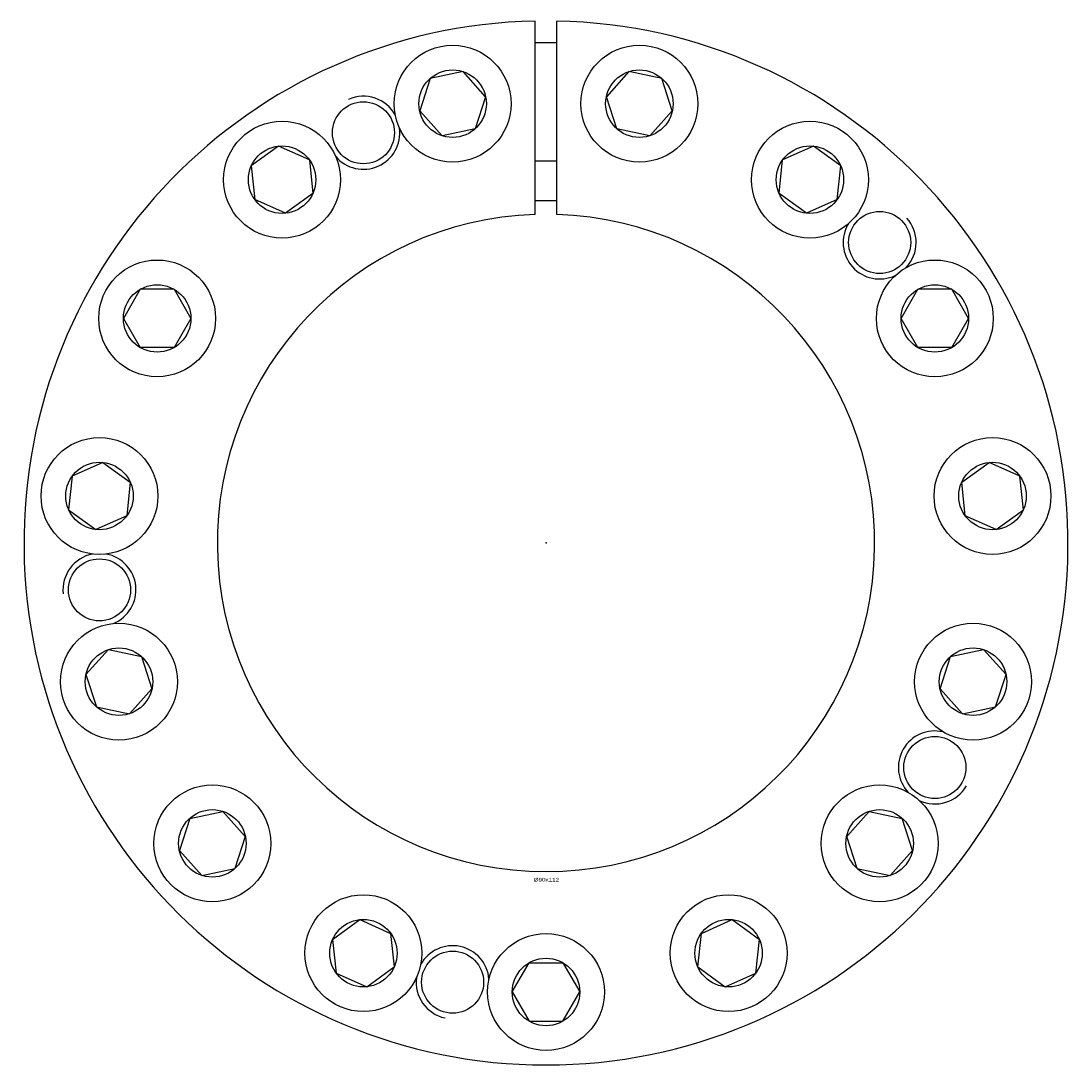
# Model space of a CAD drawing. Extents: x -72 to 72, y -72 to 315.
# Tile 1 of 2: x -72 to 72, y -72 to 71. Entities that reach past the tile are written whole.
import ezdxf
from ezdxf.enums import TextEntityAlignment as Align

# ---------------------------------------------------------------- set-up
doc = ezdxf.new("R2010")
doc.units = 0
doc.linetypes.add('CADRA_SOLID', pattern=[0])
doc.layers.get('0').update_dxf_attribs({"color": 112, "linetype": 'CADRA_SOLID'})

# ---------------------------------------------------------------- blocks, each defined once
blk = doc.blocks.new('BLOCK0')
for p, q in [((-1.5, 45), (-1.5, 71.48)), ((1.5, 45), (1.5, 71.48)), ((-15.88, 63.59), (-17.3, 59.2)), ((-11.36, 64.55), (-15.88, 63.59)), ((-8.27, 61.12), (-11.36, 64.55)), ((11.36, 64.55), (8.27, 61.12)), ((15.88, 63.59), (11.36, 64.55)), ((17.3, 59.2), (15.88, 63.59)), ((-8.27, 61.12), (-9.7, 56.72)), ((9.7, 56.72), (8.27, 61.12)), ((-14.21, 55.76), (-17.3, 59.2)), ((17.3, 59.2), (14.21, 55.76)), ((-9.7, 56.72), (-14.21, 55.76)), ((14.21, 55.76), (9.7, 56.72)), ((-36.63, 54.35), (-40.37, 51.63)), ((-32.41, 52.47), (-36.63, 54.35)), ((36.63, 54.35), (32.41, 52.47)), ((40.37, 51.63), (36.63, 54.35)), ((-32.41, 52.47), (-31.93, 47.88)), ((31.93, 47.88), (32.41, 52.47)), ((-40.37, 51.63), (-39.89, 47.04)), ((39.89, 47.04), (40.37, 51.63)), ((-31.93, 47.88), (-35.67, 45.16)), ((35.67, 45.16), (31.93, 47.88)), ((-35.67, 45.16), (-39.89, 47.04)), ((39.89, 47.04), (35.67, 45.16)), ((-55.57, 34.75), (-57.88, 30.75)), ((-50.95, 34.75), (-55.57, 34.75)), ((-50.95, 34.75), (-48.64, 30.75)), ((48.64, 30.75), (50.95, 34.75)), ((55.57, 34.75), (50.95, 34.75)), ((57.88, 30.75), (55.57, 34.75)), ((-57.88, 30.75), (-55.57, 26.75)), ((-48.64, 30.75), (-50.95, 26.75)), ((50.95, 26.75), (48.64, 30.75)), ((55.57, 26.75), (57.88, 30.75)), ((-50.95, 26.75), (-55.57, 26.75)), ((55.57, 26.75), (50.95, 26.75)), ((-60.68, 11.02), (-64.9, 9.14)), ((-60.68, 11.02), (-56.94, 8.31)), ((56.94, 8.31), (60.68, 11.02)), ((64.9, 9.14), (60.68, 11.02)), ((-64.9, 9.14), (-65.38, 4.55)), ((65.38, 4.55), (64.9, 9.14)), ((-56.94, 8.31), (-57.43, 3.71)), ((57.43, 3.71), (56.94, 8.31)), ((-65.38, 4.55), (-61.65, 1.84)), ((61.65, 1.84), (65.38, 4.55)), ((-57.43, 3.71), (-61.65, 1.84)), ((61.65, 1.84), (57.43, 3.71)), ((-59.92, -14.61), (-63.01, -18.04)), ((-59.92, -14.61), (-55.4, -15.57)), ((-55.4, -15.57), (-53.97, -19.96)), ((53.97, -19.96), (55.4, -15.57)), ((55.4, -15.57), (59.92, -14.61)), ((63.01, -18.04), (59.92, -14.61)), ((-63.01, -18.04), (-61.58, -22.44)), ((61.58, -22.44), (63.01, -18.04)), ((-53.97, -19.96), (-57.06, -23.4)), ((57.06, -23.4), (53.97, -19.96)), ((-61.58, -22.44), (-57.06, -23.4)), ((57.06, -23.4), (61.58, -22.44)), ((-48.79, -37.72), (-44.28, -36.76)), ((-44.28, -36.76), (-41.19, -40.19)), ((41.19, -40.19), (44.28, -36.76)), ((44.28, -36.76), (48.79, -37.72)), ((-48.79, -37.72), (-50.22, -42.11)), ((50.22, -42.11), (48.79, -37.72)), ((-41.19, -40.19), (-42.61, -44.58)), ((42.61, -44.58), (41.19, -40.19)), ((-50.22, -42.11), (-47.13, -45.54)), ((47.13, -45.54), (50.22, -42.11)), ((-47.13, -45.54), (-42.61, -44.58)), ((42.61, -44.58), (47.13, -45.54)), ((-29.23, -54.3), (-25.5, -51.59)), ((-25.5, -51.59), (-21.28, -53.47)), ((21.28, -53.47), (25.5, -51.59)), ((25.5, -51.59), (29.23, -54.3)), ((-29.23, -54.3), (-28.75, -58.9)), ((-21.28, -53.47), (-20.79, -58.06)), ((20.79, -58.06), (21.28, -53.47)), ((28.75, -58.9), (29.23, -54.3)), ((-4.62, -61.5), (-2.31, -57.5)), ((-2.31, -57.5), (2.31, -57.5)), ((2.31, -57.5), (4.62, -61.5)), ((-28.75, -58.9), (-24.53, -60.78)), ((-24.53, -60.78), (-20.79, -58.06)), ((20.79, -58.06), (24.53, -60.78)), ((24.53, -60.78), (28.75, -58.9)), ((-4.62, -61.5), (-2.31, -65.5)), ((2.31, -65.5), (4.62, -61.5)), ((-2.31, -65.5), (2.31, -65.5))]:
    blk.add_line(p, q)
for centre, radius in [((-12.79, 60.16), 8), ((12.79, 60.16), 8), ((-12.79, 60.16), 4.62), ((12.79, 60.16), 4.62), ((-25.01, 56.18), 4.25), ((-36.15, 49.75), 8), ((36.15, 49.75), 8), ((-36.15, 49.75), 4.62), ((36.15, 49.75), 4.62), ((45.7, 41.15), 4.25), ((-53.26, 30.75), 8), ((53.26, 30.75), 8), ((-53.26, 30.75), 4.62), ((53.26, 30.75), 4.62), ((-61.16, 6.43), 8), ((61.16, 6.43), 8), ((-61.16, 6.43), 4.62), ((61.16, 6.43), 4.62), ((-61.16, -6.43), 4.25), ((-58.49, -19), 8), ((58.49, -19), 8), ((-58.49, -19), 4.62), ((58.49, -19), 4.62), ((53.26, -30.75), 4.25), ((-45.7, -41.15), 8), ((45.7, -41.15), 8), ((-45.7, -41.15), 4.62), ((45.7, -41.15), 4.62), ((-25.01, -56.18), 8), ((25.01, -56.18), 8), ((-25.01, -56.18), 4.62), ((25.01, -56.18), 4.62), ((0, -61.5), 8), ((-12.79, -60.16), 4.25), ((0, -61.5), 4.62)]:
    blk.add_circle(centre, radius)
for centre, radius, start, end in [((0, 0), 71.5, 91.2021, 448.7979), ((0, 0), 68.5, 88.7452, 91.2548), ((-25.01, 56.18), 5, 28.7765, 114), ((-25.01, 56.18), 5, 220.7768, 367.2234), ((0, 0), 52.31, 88.357, 91.643), ((0, 0), 46.86, 88.1656, 91.8344), ((0, 0), 45.02, 91.9094, 448.0906), ((45.7, 41.15), 5, 148.7768, 295.2234), ((45.7, 41.15), 5, 316.7765, 402), ((-61.16, -6.43), 5, 100.7765, 186), ((-61.16, -6.43), 5, 292.7768, 439.2234), ((53.26, -30.75), 5, 76.7768, 223.2234), ((53.26, -30.75), 5, 244.7765, 330), ((-12.79, -60.16), 5, 4.7768, 151.2234), ((-12.79, -60.16), 5, 172.7765, 258)]:
    blk.add_arc(centre, radius, start, end)
blk.add_point((0, 0))
blk.add_text('%%c90x112', height=0.5).set_placement((-1.69, -46.37), (1.8, -46.37), align=Align.FIT)

msp = doc.modelspace()

# ---------------------------------------------------------------- block references
msp.add_blockref('BLOCK0', (0, 0))

doc.saveas('drawing.dxf')
